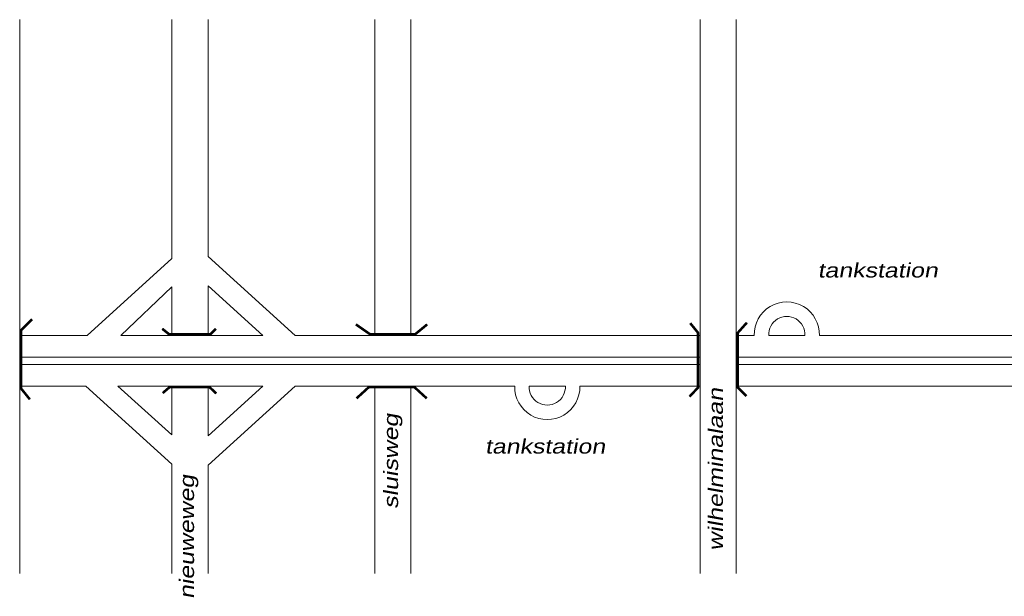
# Model space of a CAD drawing. Header units: metres. Extents: x 534 to 2631, y -2348 to -1484.
# Tile 4 of 9: x 1576 to 1678, y -1872 to -1812. Entities that reach past the tile are written whole.
import ezdxf

# ---------------------------------------------------------------- set-up
doc = ezdxf.new("R2010")
doc.units = ezdxf.units.M
doc.layers.get('0').update_dxf_attribs({"lineweight": 0})
doc.layers.add('STROOI', color=7, linetype='Continuous', lineweight=0)
doc.layers.add('Text', color=7, linetype='Continuous', lineweight=0)
doc.styles.add('ISO25', font='ARIALN.TTF', dxfattribs={"width": 1.5, "oblique": 10})

msp = doc.modelspace()

# ---------------------------------------------------------------- linework, layer by layer
at = {"color": 0, "ltscale": 0.5}
for p, q in [((1592.13, -1836.95), (1583.35, -1844.93)), ((1592.13, -1839.89), (1586.84, -1844.93))]:
    msp.add_line(p, q, dxfattribs=at)
at = {"layer": 'STROOI', "color": 7}
for p, q in [((1576.34, -1844.93), (1576.34, -1812.14)), ((1592.13, -1836.95), (1592.13, -1812.14)), ((1595.88, -1836.73), (1595.88, -1812.14)), ((1613.17, -1844.93), (1613.17, -1812.14)), ((1616.92, -1844.93), (1616.92, -1812.14)), ((1646.92, -1869.66), (1646.92, -1812.14)), ((1650.67, -1858.38), (1650.67, -1812.14)), ((1595.88, -1836.73), (1604.92, -1844.94)), ((1595.88, -1844.93), (1595.88, -1839.77)), ((1595.88, -1839.77), (1601.57, -1844.94)), ((1592.13, -1844.93), (1592.13, -1839.89)), ((1576.34, -1869.66), (1576.34, -1844.93)), ((1583.35, -1844.93), (1576.34, -1844.93)), ((1601.56, -1844.93), (1586.84, -1844.93)), ((1646.92, -1844.93), (1604.91, -1844.93)), ((1652.54, -1844.93), (1650.67, -1844.93)), ((1657.79, -1844.93), (1654.05, -1844.93)), ((1716.98, -1844.93), (1659.3, -1844.93)), ((1646.92, -1847.18), (1576.34, -1847.18)), ((1646.92, -1847.93), (1576.34, -1847.93)), ((1769.73, -1847.18), (1650.67, -1847.18)), ((1771.01, -1847.93), (1650.67, -1847.93)), ((1583.18, -1850.18), (1576.34, -1850.18)), ((1576.34, -1855.35), (1576.34, -1850.18)), ((1592.13, -1858.29), (1583.18, -1850.18)), ((1601.57, -1850.18), (1586.53, -1850.18)), ((1592.13, -1855.26), (1586.53, -1850.18)), ((1592.13, -1855.26), (1592.13, -1850.18)), ((1595.88, -1858.39), (1604.92, -1850.18)), ((1595.88, -1855.35), (1601.57, -1850.18)), ((1595.88, -1855.35), (1595.88, -1850.18)), ((1627.7, -1850.18), (1604.92, -1850.18)), ((1613.17, -1869.66), (1613.17, -1850.18)), ((1616.92, -1869.66), (1616.92, -1850.18)), ((1632.95, -1850.18), (1629.2, -1850.18)), ((1646.92, -1850.18), (1634.45, -1850.18)), ((1650.67, -1869.66), (1650.67, -1850.18)), ((1716.96, -1850.18), (1650.67, -1850.18)), ((1650.67, -1859.11), (1650.67, -1850.18)), ((1592.13, -1869.66), (1592.13, -1858.29)), ((1595.88, -1869.66), (1595.88, -1858.39))]:
    msp.add_line(p, q, dxfattribs=at)
at = {"layer": 'STROOI', "color": 7, "const_width": 0.263}
for points in [[(1577.39, -1851.57), (1576.46, -1850.41), (1576.46, -1844.41), (1577.62, -1843.25)], [(1618.61, -1843.78), (1617.34, -1844.82), (1612.71, -1844.82), (1611.21, -1843.78)], [(1645.83, -1851.28), (1646.71, -1850.34), (1646.71, -1844.65), (1645.9, -1843.65)], [(1651.72, -1851.22), (1650.84, -1850.34), (1650.84, -1844.65), (1651.78, -1843.59)], [(1596.7, -1844.23), (1596.12, -1844.81), (1591.84, -1844.81), (1591.12, -1844.23)], [(1596.74, -1850.96), (1596.02, -1850.29), (1591.89, -1850.29), (1591.17, -1850.91)], [(1618.56, -1851.46), (1617.29, -1850.3), (1612.55, -1850.3), (1611.28, -1851.46)]]:
    msp.add_lwpolyline(points, dxfattribs=at)
at = {"layer": 'STROOI', "color": 7}
for centre, radius, start, end in [((1655.92, -1844.83), 3.38, 358.2767, 181.7233), ((1655.92, -1844.83), 1.88, 356.8969, 183.1031), ((1631.07, -1850.28), 3.38, 178.2767, 1.7233), ((1631.07, -1850.28), 1.88, 176.8969, 3.1031)]:
    msp.add_arc(centre, radius, start, end, dxfattribs=at)

# ---------------------------------------------------------------- texts
at = {"layer": 'Text', "style": 'ISO25', "oblique": 10, "width": 1.5}
for p in [(1659.12, -1838.91), (1624.61, -1857.19)]:
    msp.add_text('tankstation', height=1.5, dxfattribs=at).set_placement(p)
for s, p in [('wilhelminalaan', (1649.29, -1867.28)), ('sluisweg', (1615.59, -1862.93)), ('nieuweweg', (1594.42, -1872.29))]:
    msp.add_text(s, height=1.5, rotation=90, dxfattribs=at).set_placement(p)

doc.saveas('drawing.dxf')
